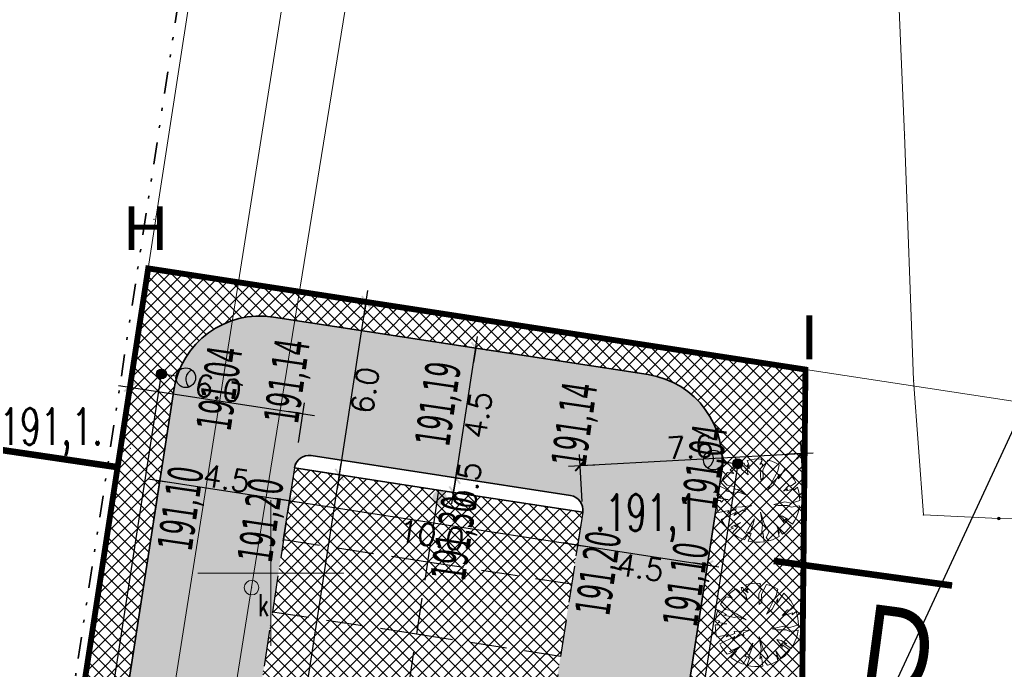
# Model space of a CAD drawing. Header units: metres. Extents: x 5509548 to 5517943, y 5680530 to 5684871.
# Tile 73 of 256: x 5516041 to 5516075, y 5683347 to 5683369. Entities that reach past the tile are written whole.
import ezdxf
from ezdxf.enums import TextEntityAlignment as Align
from ezdxf.lldxf.tags import DXFTag

# ---------------------------------------------------------------- set-up
doc = ezdxf.new("R2010")
doc.units = ezdxf.units.M
for name, pattern in [('CENTER', [2, 1.25, -0.25, 0.25, -0.25]), ('DASHED2', [0.375, 0.25, -0.125]), ('L_0_02', [0]), ('L_0_07', [2.25, 0.75, -0.5, 0, -0.5, 0, -0.5])]:
    doc.linetypes.add(name, pattern=pattern)
doc.layers.get('0').update_dxf_attribs({"linetype": 'CONTINUOUS', "lineweight": 18})
doc.layers.get('Defpoints').update_dxf_attribs({"linetype": 'CONTINUOUS'})
for name, color, linetype, lineweight in [('!D_tyczki2', 164, 'CONTINUOUS', 30), ('A-Drogi', 170, 'CONTINUOUS', 35), ('D-WYMIARY', 7, 'CONTINUOUS', 15), ('EGB_DzialkaEwidencyjna', 7, 'L_0_02', 18), ('GES_Rzedna', 7, 'CONTINUOUS', 18), ('GES_UrzadzeniaSiecKanalizacyjna_P', 7, 'CONTINUOUS', 18), ('siatka', 7, 'CONTINUOUS', 25), ('UTWARDZENIE', 7, 'CONTINUOUS', 15)]:
    doc.layers.add(name, color=color, linetype=linetype, lineweight=lineweight)
for name, color, linetype in [('!rzedne_projektowane_NOWE', 202, 'CONTINUOUS'), ('--EL_LEGENDA', 240, 'CONTINUOUS'), ('A-Bilans', 184, 'CONTINUOUS'), ('A-Granica', 94, 'CENTER'), ('A-Nawierzchnie', 41, 'CONTINUOUS'), ('A-Parkingi', 52, 'CONTINUOUS'), ('A-Zieleń-Wysoka', 60, 'CONTINUOUS'), ('CEG_SEL_atrybut_bloku1', 7, 'CONTINUOUS'), ('CEG_SEL_atrybut_bloku2', 9, 'CONTINUOUS')]:
    doc.layers.add(name, color=color, linetype=linetype)
for name, color, linetype, lineweight, true_color in [('GES_PrzewodKanalizacyjny', 7, 'CONTINUOUS', 18, 0x803300), ('GES_PrzewodTelekomunikacyjny', 7, 'CONTINUOUS', 18, 0xff9100), ('pzp', 7, 'L_0_07', 35, 0xd200d2), ('wysokosci', 7, 'CONTINUOUS', 25, 0x24e924)]:
    doc.layers.add(name, color=color, linetype=linetype, lineweight=lineweight, true_color=true_color)
doc.styles.add('1_100p', font='simplex.shx', dxfattribs={"width": 0.8, "height": 0.5})
doc.styles.add('GEO-INFO', font='arial.ttf')
doc.styles.add('ROMANS', font='simplex.shx', dxfattribs={"width": 0.9, "oblique": 15})
doc.styles.get("Standard").update_dxf_attribs({"font": 'simplex.shx'})
doc.styles.add('verdena2', font='verdana.ttf', dxfattribs={"width": 0.5, "height": 0.75})
tags = doc.linetypes.add('--LINIA_nN', pattern='A,0.5,-0.2,["nN",Standard,S=0.1,R=0,X=-0.1,Y=-0.05],-0.25', length=0.95).pattern_tags.tags
tags[6] = DXFTag(74, 10)
doc.dimstyles.get("Standard").update_dxf_attribs({"dimtxt": 0.18, "dimasz": 0.18, "dimexe": 0.18, "dimexo": 0.0625, "dimgap": 0.09, "dimtad": 0, "dimtih": 1, "dimtoh": 1, "dimdec": 4, "dimzin": 0, "dimdsep": 46, "dimtxsty": 'Standard', "dimcen": 0.09, "dimadec": 0, "dimazin": 0, "dimtfac": 1, "dimtdec": 4, "dimtofl": 0, "dimtmove": 0, "dimatfit": 3, "dimfxl": 1, "dimtolj": 1, "dimtzin": 0, "dimarcsym": 0})

# ---------------------------------------------------------------- blocks, each defined once
blk = doc.blocks.new('L_0_02_2')
at = {"color": 0}
blk.add_point((0, 0), dxfattribs=at)
blk = doc.blocks.new('L_0_02_1')
at = {"color": 0}
blk.add_point((0, 0), dxfattribs=at)
blk = doc.blocks.new('SUPS01_07')
at = {"linetype": 'Continuous', "lineweight": 13}
blk.add_hatch(color=0, dxfattribs=at).paths.add_polyline_path([(0, -0.091, 1), (0, 0.091, 1)])
at = {"color": 0, "linetype": 'Continuous', "lineweight": 13}
blk.add_circle((0, 0), 0.0906, dxfattribs=at)
blk = doc.blocks.new('SUKS')
at = {"linetype": 'Continuous', "lineweight": 18, "true_color": 0xffffff}
blk.add_hatch(color=7, dxfattribs=at).paths.add_polyline_path([(0, -0.5, 1), (0, 0.5, 1)])
at = {"color": 0, "linetype": 'Continuous', "lineweight": 18}
blk.add_circle((0, 0), 0.5, dxfattribs=at)
blk = doc.blocks.new('Drzewo-2')
at = {"layer": 'A-Zieleń-Wysoka', "linetype": 'Continuous', "lineweight": 13}
for p, q in [((-0.394, 1.417, 20.48), (-0.277, 1.443, 20.48)), ((-0.325, 1.243, 20.48), (-0.394, 1.417, 20.48)), ((-0.277, 1.443, 20.48), (-0.158, 1.46, 20.48)), ((-0.158, 1.46, 20.48), (-0.038, 1.467, 20.48)), ((-0.038, 1.467, 20.48), (0.082, 1.463, 20.48)), ((0.114, 1.42, 20.48), (0.036, 1.282, 20.48)), ((0.082, 1.463, 20.48), (0.114, 1.42, 20.48)), ((0.14, 1.098, 20.48), (0.313, 1.428, 20.48)), ((0.313, 1.428, 20.48), (0.448, 1.389, 20.48)), ((0.448, 1.389, 20.48), (0.579, 1.336, 20.48)), ((-0.982, 1.092, 20.48), (-0.863, 1.19, 20.48)), ((-0.857, 0.967, 20.48), (-0.982, 1.092, 20.48)), ((-0.863, 1.19, 20.48), (-0.735, 1.274, 20.48)), ((-0.735, 1.274, 20.48), (-0.634, 1.197, 20.48)), ((-0.634, 1.197, 20.48), (-0.568, 1.098, 20.48)), ((-0.568, 1.098, 20.48), (-0.358, 0.921, 20.48)), ((-0.555, 1.328, 20.48), (-0.496, 1.328, 20.48)), ((-0.535, 1.229, 20.48), (-0.555, 1.328, 20.48)), ((-0.397, 1.079, 20.48), (-0.535, 1.229, 20.48)), ((-0.496, 1.328, 20.48), (-0.47, 1.256, 20.48)), ((-0.47, 1.256, 20.48), (-0.312, 1.138, 20.48)), ((-0.358, 0.921, 20.48), (-0.397, 1.079, 20.48)), ((-0.391, 1.262, 20.48), (-0.325, 1.243, 20.48)), ((-0.312, 1.138, 20.48), (-0.391, 1.262, 20.48)), ((0.036, 1.282, 20.48), (0.088, 1.328, 20.48)), ((0.147, 1.269, 20.48), (0.055, 1.105, 20.48)), ((0.055, 1.105, 20.48), (0.068, 0.744, 20.48)), ((0.088, 1.328, 20.48), (0.147, 1.269, 20.48)), ((0.154, 0.823, 20.48), (0.14, 1.098, 20.48)), ((0.652, 1.052, 20.48), (0.547, 0.849, 20.48)), ((0.579, 1.336, 20.48), (0.703, 1.271, 20.48)), ((0.703, 1.271, 20.48), (0.652, 1.052, 20.48)), ((0.685, 0.79, 20.48), (0.905, 1.128, 20.48)), ((0.905, 1.128, 20.48), (0.993, 1.047, 20.48)), ((0.993, 1.047, 20.48), (1.074, 0.959, 20.48)), ((-1.257, 0.748, 20.48), (-1.2, 0.839, 20.48)), ((-1.086, 0.567, 20.48), (-1.257, 0.748, 20.48)), ((-1.2, 0.839, 20.48), (-1.137, 0.925, 20.48)), ((-1.137, 0.925, 20.48), (-1.067, 1.007, 20.48)), ((-1.067, 1.007, 20.48), (-0.857, 0.967, 20.48)), ((0.068, 0.744, 20.48), (0.154, 0.823, 20.48)), ((0.547, 0.849, 20.48), (0.409, 0.58, 20.48)), ((0.508, 0.58, 20.48), (0.705, 0.941, 20.48)), ((0.705, 0.941, 20.48), (0.685, 0.79, 20.48)), ((1.074, 0.959, 20.48), (1.147, 0.864, 20.48)), ((1.147, 0.864, 20.48), (1.212, 0.764, 20.48)), ((1.212, 0.764, 20.48), (1.268, 0.658, 20.48)), ((-1.414, 0.333, 20.48), (-1.386, 0.444, 20.48)), ((-1.386, 0.444, 20.48), (-1.35, 0.552, 20.48)), ((-1.35, 0.552, 20.48), (-1.06, 0.396, 20.48)), ((-1.06, 0.396, 20.48), (-1.145, 0.37, 20.48)), ((-1.145, 0.37, 20.48), (-0.784, 0.291, 20.48)), ((-0.837, 0.521, 20.48), (-1.086, 0.567, 20.48)), ((-0.811, 0.429, 20.48), (-0.837, 0.521, 20.48)), ((-0.719, 0.423, 20.48), (-0.811, 0.429, 20.48)), ((-0.378, 0.219, 20.48), (-0.719, 0.423, 20.48)), ((0.318, 0.41, 20.48), (0.508, 0.58, 20.48)), ((0.409, 0.58, 20.48), (0.318, 0.41, 20.48)), ((1.033, 0.554, 20.48), (0.849, 0.364, 20.48)), ((0.849, 0.364, 20.48), (0.987, 0.442, 20.48)), ((0.96, 0.377, 20.48), (1.203, 0.449, 20.48)), ((0.987, 0.442, 20.48), (0.96, 0.377, 20.48)), ((1.111, 0.541, 20.48), (1.033, 0.554, 20.48)), ((1.268, 0.658, 20.48), (1.111, 0.541, 20.48)), ((1.19, 0.39, 20.48), (1.335, 0.495, 20.48)), ((1.203, 0.449, 20.48), (1.19, 0.39, 20.48)), ((1.335, 0.495, 20.48), (1.367, 0.384, 20.48)), ((1.367, 0.384, 20.48), (1.39, 0.271, 20.48)), ((-1.444, 0.04, 20.48), (-1.316, 0.042, 20.48)), ((-1.438, -0.097, 20.48), (-1.444, 0.04, 20.48)), ((-1.433, 0.22, 20.48), (-1.414, 0.333, 20.48)), ((-1.283, 0.167, 20.48), (-1.433, 0.22, 20.48)), ((-1.342, 0.121, 20.48), (-1.283, 0.167, 20.48)), ((-1.047, 0.075, 20.48), (-1.342, 0.121, 20.48)), ((-1.316, 0.042, 20.48), (-1.27, -0.01, 20.48)), ((-1.27, -0.01, 20.48), (-1.191, 0.075, 20.48)), ((-1.191, 0.075, 20.48), (-1.047, 0.075, 20.48)), ((-0.784, 0.291, 20.48), (-0.679, 0.331, 20.48)), ((-0.679, 0.331, 20.48), (-0.378, 0.219, 20.48)), ((1.409, 0.04, 20.48), (1.111, -0.05, 20.48)), ((1.39, 0.271, 20.48), (1.404, 0.156, 20.48)), ((1.404, 0.156, 20.48), (1.409, 0.04, 20.48)), ((-1.418, -0.232, 20.48), (-1.438, -0.097, 20.48)), ((-1.386, -0.365, 20.48), (-1.418, -0.232, 20.48)), ((-1.009, -0.303, 20.48), (-1.386, -0.365, 20.48)), ((-0.769, -0.259, 20.48), (-1.065, -0.365, 20.48)), ((-1.065, -0.365, 20.48), (-1.009, -0.303, 20.48)), ((-0.847, -0.471, 20.48), (-0.534, -0.281, 20.48)), ((-0.562, -0.175, 20.48), (-0.797, -0.186, 20.48)), ((-0.797, -0.186, 20.48), (-0.769, -0.259, 20.48)), ((-0.238, -0.13, 20.48), (-0.562, -0.175, 20.48)), ((-0.534, -0.281, 20.48), (-0.467, -0.337, 20.48)), ((-0.473, -0.236, 20.48), (-0.238, -0.13, 20.48)), ((-0.467, -0.337, 20.48), (-0.473, -0.236, 20.48)), ((0.901, -0.004, 20.48), (0.514, -0.089, 20.48)), ((0.514, -0.089, 20.48), (0.672, -0.128, 20.48)), ((0.672, -0.128, 20.48), (0.993, -0.128, 20.48)), ((1.111, -0.05, 20.48), (0.901, -0.004, 20.48)), ((0.993, -0.128, 20.48), (1.118, -0.181, 20.48)), ((1.118, -0.181, 20.48), (1.397, -0.143, 20.48)), ((1.374, -0.275, 20.48), (1.338, -0.404, 20.48)), ((1.397, -0.143, 20.48), (1.374, -0.275, 20.48)), ((-1.29, -0.606, 20.48), (-0.774, -0.354, 20.48)), ((-1.235, -0.703, 20.48), (-1.29, -0.606, 20.48)), ((-0.774, -0.354, 20.48), (-0.847, -0.471, 20.48)), ((-0.148, -0.583, 20.48), (-0.283, -0.79, 20.48)), ((-0.193, -0.773, 20.48), (-0.148, -0.583, 20.48)), ((0.064, -0.359, 20.48), (0.131, -0.784, 20.48)), ((0.204, -0.784, 20.48), (0.064, -0.359, 20.48)), ((0.673, -0.454, 20.48), (0.869, -0.723, 20.48)), ((0.813, -0.499, 20.48), (0.673, -0.454, 20.48)), ((1.008, -0.611, 20.48), (0.813, -0.499, 20.48)), ((0.869, -0.723, 20.48), (0.824, -0.616, 20.48)), ((0.824, -0.616, 20.48), (1.114, -0.829, 20.48)), ((0.913, -0.594, 20.48), (1.008, -0.611, 20.48)), ((1.162, -0.763, 20.48), (0.913, -0.594, 20.48)), ((1.232, -0.649, 20.48), (1.162, -0.763, 20.48)), ((1.291, -0.529, 20.48), (1.232, -0.649, 20.48)), ((1.338, -0.404, 20.48), (1.291, -0.529, 20.48)), ((-1.174, -0.796, 20.48), (-1.235, -0.703, 20.48)), ((-1.105, -0.884, 20.48), (-1.174, -0.796, 20.48)), ((-1.029, -0.966, 20.48), (-1.105, -0.884, 20.48)), ((-0.858, -0.907, 20.48), (-1.029, -0.966, 20.48)), ((-0.618, -0.706, 20.48), (-0.953, -0.868, 20.48)), ((-0.953, -0.868, 20.48), (-0.858, -0.907, 20.48)), ((-0.905, -1.077, 20.48), (-0.719, -0.857, 20.48)), ((-0.814, -0.851, 20.48), (-0.618, -0.706, 20.48)), ((-0.719, -0.857, 20.48), (-0.814, -0.851, 20.48)), ((-0.283, -0.79, 20.48), (-0.428, -1.052, 20.48)), ((-0.311, -1.097, 20.48), (-0.193, -0.773, 20.48)), ((0.131, -0.784, 20.48), (0.092, -1.119, 20.48)), ((0.355, -1.036, 20.48), (0.204, -0.784, 20.48)), ((0.623, -0.84, 20.48), (0.712, -1.075, 20.48)), ((0.822, -1.113, 20.48), (0.623, -0.84, 20.48)), ((0.662, -0.996, 20.48), (0.704, -1.191, 20.48)), ((0.712, -1.075, 20.48), (0.662, -0.996, 20.48)), ((1.026, -0.933, 20.48), (0.928, -1.028, 20.48)), ((1.114, -0.829, 20.48), (1.026, -0.933, 20.48)), ((-0.809, -1.147, 20.48), (-0.905, -1.077, 20.48)), ((-0.707, -1.209, 20.48), (-0.809, -1.147, 20.48)), ((-0.601, -1.262, 20.48), (-0.707, -1.209, 20.48)), ((-0.49, -1.306, 20.48), (-0.601, -1.262, 20.48)), ((-0.339, -1.047, 20.48), (-0.49, -1.306, 20.48)), ((-0.428, -1.052, 20.48), (-0.339, -1.047, 20.48)), ((-0.356, -1.346, 20.48), (-0.26, -1.091, 20.48)), ((-0.222, -1.372, 20.48), (-0.356, -1.346, 20.48)), ((-0.26, -1.091, 20.48), (-0.311, -1.097, 20.48)), ((0.092, -1.119, 20.48), (0.142, -1.041, 20.48)), ((0.142, -1.041, 20.48), (0.186, -1.372, 20.48)), ((0.254, -1.226, 20.48), (0.355, -1.036, 20.48)), ((0.348, -1.339, 20.48), (0.254, -1.226, 20.48)), ((0.471, -1.3, 20.48), (0.348, -1.339, 20.48)), ((0.59, -1.251, 20.48), (0.471, -1.3, 20.48)), ((0.704, -1.191, 20.48), (0.59, -1.251, 20.48)), ((0.928, -1.028, 20.48), (0.822, -1.113, 20.48)), ((-0.086, -1.385, 20.48), (-0.222, -1.372, 20.48)), ((0.05, -1.385, 20.48), (-0.086, -1.385, 20.48)), ((0.186, -1.372, 20.48), (0.05, -1.385, 20.48))]:
    blk.add_line(p, q, dxfattribs=at)
blk = doc.blocks.new('_ARCHTICK')
at = {"color": 0, "linetype": 'ByBlock', "lineweight": -2}
blk.add_line((0, 0), (-1, 0), dxfattribs=at)
blk.add_solid([(0.398, 0.309), (0.309, 0.398), (-0.309, -0.398), (-0.398, -0.309)], dxfattribs=at)
blk = doc.blocks.new('*D22')
at = {"layer": 'D-WYMIARY', "color": 14, "lineweight": -2}
for p, q in [((5516045.017, 5683355.384), (5516045.227, 5683356.748)), ((5516044.774, 5683356.433), (5516051.495, 5683355.399)), ((5516050.948, 5683354.472), (5516051.157, 5683355.835))]:
    blk.add_line(p, q, dxfattribs=at)
at = {"layer": 'Defpoints', "color": 0}
for p in [(5516051.1, 5683355.46), (5516044.962, 5683355.026), (5516050.892, 5683354.113)]:
    blk.add_point(p, dxfattribs=at)
at = {"layer": 'D-WYMIARY', "color": 14, "lineweight": -2, "xscale": 0.5, "yscale": 0.5, "zscale": 0.5}
for p, rotation in [((5516045.169, 5683356.372), 171.2557797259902), ((5516051.1, 5683355.46), 351.2557797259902)]:
    blk.add_blockref('_ARCHTICK', p, dxfattribs=dict(at, rotation=rotation))
at = {"layer": 'D-WYMIARY', "color": 50, "linetype": 'ByBlock', "insert": (5516048.199, 5683356.336), "char_height": 0.75, "attachment_point": 5, "rotation": 351.2558}
blk.add_mtext('\\A1;6.0', dxfattribs=at)
blk = doc.blocks.new('*D23')
at = {"layer": 'D-WYMIARY', "color": 14, "lineweight": -2}
for p, q in [((5516050.837, 5683353.755), (5516050.583, 5683352.104)), ((5516050.246, 5683352.541), (5516060.916, 5683350.9)), ((5516060.639, 5683351.728), (5516060.463, 5683350.585))]:
    blk.add_line(p, q, dxfattribs=at)
at = {"layer": 'Defpoints', "color": 0}
for p in [(5516050.892, 5683354.113), (5516060.694, 5683352.086), (5516060.521, 5683350.96)]:
    blk.add_point(p, dxfattribs=at)
at = {"layer": 'D-WYMIARY', "color": 14, "lineweight": -2, "xscale": 0.5, "yscale": 0.5, "zscale": 0.5}
for p, rotation in [((5516050.641, 5683352.48), 171.2557797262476), ((5516060.521, 5683350.96), 351.2557797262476)]:
    blk.add_blockref('_ARCHTICK', p, dxfattribs=dict(at, rotation=rotation))
at = {"layer": 'D-WYMIARY', "color": 50, "linetype": 'ByBlock', "insert": (5516055.516, 5683351.3), "char_height": 0.75, "attachment_point": 5, "rotation": 351.2558}
blk.add_mtext('\\A1;10.0', dxfattribs=at)
blk = doc.blocks.new('*D24')
at = {"layer": 'D-WYMIARY', "color": 14, "lineweight": -2}
for p, q in [((5516068.267, 5683352.866), (5516068.178, 5683354.48)), ((5516060.207, 5683353.661), (5516068.599, 5683354.123)), ((5516060.674, 5683352.448), (5516060.585, 5683354.063))]:
    blk.add_line(p, q, dxfattribs=at)
at = {"layer": 'Defpoints', "color": 0}
for p in [(5516068.199, 5683354.101), (5516068.287, 5683352.504), (5516060.694, 5683352.086)]:
    blk.add_point(p, dxfattribs=at)
at = {"layer": 'D-WYMIARY', "color": 14, "lineweight": -2, "xscale": 0.5, "yscale": 0.5, "zscale": 0.5}
for p, rotation in [((5516068.199, 5683354.101), 3.145746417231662), ((5516060.606, 5683353.683), 183.1457464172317)]:
    blk.add_blockref('_ARCHTICK', p, dxfattribs=dict(at, rotation=rotation))
at = {"layer": 'D-WYMIARY', "color": 50, "linetype": 'ByBlock', "insert": (5516064.379, 5683354.316), "char_height": 0.75, "attachment_point": 5, "rotation": 3.1457}
blk.add_mtext('\\A1;7.6', dxfattribs=at)
blk = doc.blocks.new('*D25')
at = {"layer": 'D-WYMIARY', "color": 14, "lineweight": -2}
for p, q in [((5516045.98, 5683351.778), (5516046.251, 5683353.54)), ((5516045.798, 5683353.225), (5516051.037, 5683352.419)), ((5516050.428, 5683351.094), (5516050.699, 5683352.855))]:
    blk.add_line(p, q, dxfattribs=at)
at = {"layer": 'Defpoints', "color": 0}
for p in [(5516050.641, 5683352.48), (5516045.925, 5683351.42), (5516050.373, 5683350.736)]:
    blk.add_point(p, dxfattribs=at)
at = {"layer": 'D-WYMIARY', "color": 14, "lineweight": -2, "xscale": 0.5, "yscale": 0.5, "zscale": 0.5}
for p, rotation in [((5516046.194, 5683353.164), 171.2557797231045), ((5516050.641, 5683352.48), 351.2557797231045)]:
    blk.add_blockref('_ARCHTICK', p, dxfattribs=dict(at, rotation=rotation))
at = {"layer": 'D-WYMIARY', "color": 50, "linetype": 'ByBlock', "insert": (5516048.482, 5683353.242), "char_height": 0.75, "attachment_point": 5, "rotation": 351.2558}
blk.add_mtext('\\A1;4.5', dxfattribs=at)
blk = doc.blocks.new('*D26')
at = {"layer": 'D-WYMIARY', "color": 14, "lineweight": -2}
for p, q in [((5516052.296, 5683352.973), (5516053.329, 5683359.688)), ((5516052.084, 5683359.475), (5516053.644, 5683359.235)), ((5516051.173, 5683353.551), (5516052.732, 5683353.311))]:
    blk.add_line(p, q, dxfattribs=at)
at = {"layer": 'Defpoints', "color": 0}
for p in [(5516051.726, 5683359.53), (5516053.268, 5683359.293), (5516050.814, 5683353.606)]:
    blk.add_point(p, dxfattribs=at)
at = {"layer": 'D-WYMIARY', "color": 14, "lineweight": -2, "xscale": 0.5, "yscale": 0.5, "zscale": 0.5}
for p, rotation in [((5516053.268, 5683359.293), 81.25521229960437), ((5516052.357, 5683353.369), 261.2552122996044)]:
    blk.add_blockref('_ARCHTICK', p, dxfattribs=dict(at, rotation=rotation))
at = {"layer": 'D-WYMIARY', "color": 50, "linetype": 'ByBlock', "insert": (5516053.233, 5683356.266), "char_height": 0.75, "attachment_point": 5, "rotation": 81.2552}
blk.add_mtext('\\A1;6.0', dxfattribs=at)
blk = doc.blocks.new('*D27')
at = {"layer": 'D-WYMIARY', "color": 14, "lineweight": -2}
for p, q in [((5516048.495, 5683328.264), (5516052.418, 5683353.764)), ((5516051.173, 5683353.551), (5516052.732, 5683353.311)), ((5516047.372, 5683328.841), (5516048.932, 5683328.602))]:
    blk.add_line(p, q, dxfattribs=at)
at = {"layer": 'Defpoints', "color": 0}
for p in [(5516050.814, 5683353.606), (5516052.357, 5683353.369), (5516047.014, 5683328.897)]:
    blk.add_point(p, dxfattribs=at)
at = {"layer": 'D-WYMIARY', "color": 14, "lineweight": -2, "xscale": 0.5, "yscale": 0.5, "zscale": 0.5}
for p, rotation in [((5516052.357, 5683353.369), 81.25577972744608), ((5516048.556, 5683328.659), 261.2557797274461)]:
    blk.add_blockref('_ARCHTICK', p, dxfattribs=dict(at, rotation=rotation))
at = {"layer": 'D-WYMIARY', "color": 50, "linetype": 'ByBlock', "insert": (5516050.877, 5683340.949), "char_height": 0.75, "attachment_point": 5, "rotation": 81.2558}
blk.add_mtext('\\A1;25.0', dxfattribs=at)
blk = doc.blocks.new('*D28')
at = {"layer": 'D-WYMIARY', "color": 14, "lineweight": -2}
for p, q in [((5516056.209, 5683352.372), (5516056.406, 5683353.656)), ((5516056.188, 5683353.285), (5516056.721, 5683353.203)), ((5516056.112, 5683352.791), (5516056.645, 5683352.709))]:
    blk.add_line(p, q, dxfattribs=at)
at = {"layer": 'Defpoints', "color": 0}
for p in [(5516055.83, 5683353.34), (5516056.345, 5683353.261), (5516055.754, 5683352.846)]:
    blk.add_point(p, dxfattribs=at)
at = {"layer": 'D-WYMIARY', "color": 14, "lineweight": -2, "xscale": 0.5, "yscale": 0.5, "zscale": 0.5}
for p, rotation in [((5516056.269, 5683352.767), 261.2557800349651), ((5516056.345, 5683353.261), 81.25578003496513)]:
    blk.add_blockref('_ARCHTICK', p, dxfattribs=dict(at, rotation=rotation))
at = {"layer": 'D-WYMIARY', "color": 50, "linetype": 'ByBlock', "insert": (5516056.738, 5683353.016), "char_height": 0.75, "attachment_point": 5, "rotation": 81.2558}
blk.add_mtext('\\A1;0.5', dxfattribs=at)
blk = doc.blocks.new('*D29')
at = {"layer": 'D-WYMIARY', "color": 14, "lineweight": -2}
for p, q in [((5516056.285, 5683352.866), (5516057.09, 5683358.104)), ((5516057.382, 5683357.655), (5516057.405, 5683357.651)), ((5516056.188, 5683353.285), (5516056.721, 5683353.203))]:
    blk.add_line(p, q, dxfattribs=at)
at = {"layer": 'Defpoints', "color": 0}
for p in [(5516057.024, 5683357.71), (5516057.029, 5683357.709), (5516055.83, 5683353.34)]:
    blk.add_point(p, dxfattribs=at)
at = {"layer": 'D-WYMIARY', "color": 14, "lineweight": -2, "xscale": 0.5, "yscale": 0.5, "zscale": 0.5}
for p, rotation in [((5516057.029, 5683357.709), 81.25578003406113), ((5516056.345, 5683353.261), 261.2557800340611)]:
    blk.add_blockref('_ARCHTICK', p, dxfattribs=dict(at, rotation=rotation))
at = {"layer": 'D-WYMIARY', "color": 50, "linetype": 'ByBlock', "insert": (5516057.107, 5683355.42), "char_height": 0.75, "attachment_point": 5, "rotation": 81.2558}
blk.add_mtext('\\A1;4.5', dxfattribs=at)
blk = doc.blocks.new('*D37')
at = {"layer": 'D-WYMIARY', "color": 14, "lineweight": -2}
for p, q in [((5516060.639, 5683351.728), (5516060.463, 5683350.585)), ((5516060.125, 5683351.021), (5516065.364, 5683350.215)), ((5516065.006, 5683350.522), (5516064.911, 5683349.901))]:
    blk.add_line(p, q, dxfattribs=at)
at = {"layer": 'Defpoints', "color": 0}
for p in [(5516060.694, 5683352.086), (5516065.061, 5683350.88), (5516064.968, 5683350.276)]:
    blk.add_point(p, dxfattribs=at)
at = {"layer": 'D-WYMIARY', "color": 14, "lineweight": -2, "xscale": 0.5, "yscale": 0.5, "zscale": 0.5}
for p, rotation in [((5516060.521, 5683350.96), 171.2557797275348), ((5516064.968, 5683350.276), 351.2557797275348)]:
    blk.add_blockref('_ARCHTICK', p, dxfattribs=dict(at, rotation=rotation))
at = {"layer": 'D-WYMIARY', "color": 50, "linetype": 'ByBlock', "insert": (5516062.68, 5683350.198), "char_height": 0.75, "attachment_point": 5, "rotation": 351.2558}
blk.add_mtext('\\A1;4.5', dxfattribs=at)
blk = doc.blocks.new('oprawa zewnetrzna stojaca')
for points in [[(0.375, 0, 1), (-0.375, 0, 1)], [(2.625, 0, 0.267949), (2.25, 0.65, 0.57735), (2.25, -0.65, 0.267949)]]:
    blk.add_hatch(color=256).paths.add_polyline_path(points)
blk.add_line((1.125, 0), (0.375, 0))
for centre, radius in [((0, 0), 0.375), ((1.875, 0), 0.75)]:
    blk.add_circle(centre, radius)
blk.add_arc((2.625, 0), 0.75, 120, 240)
at = {"layer": 'CEG_SEL_atrybut_bloku1', "style": 'ROMANS', "width": 0.6, "flags": 8}
blk.add_attdef('TYP', text='', height=1, dxfattribs=at).set_placement((1.873, 0.9), align=Align.CENTER)
at = {"layer": 'CEG_SEL_atrybut_bloku2', "style": 'ROMANS', "width": 0.6, "flags": 8}
for tag, p in [('OPIS1', (1.873, -1.638)), ('OPIS2', (1.873, -2.499))]:
    blk.add_attdef(tag, text='', height=0.75, dxfattribs=at).set_placement(p, align=Align.CENTER)
blk = doc.blocks.new('*D450')
at = {"layer": 'D-WYMIARY', "color": 14, "lineweight": -2}
for p, q in [((5516058.587, 5683318.539), (5516109.046, 5683427.392)), ((5516122.905, 5683420.527), (5516108.533, 5683427.189)), ((5516072.783, 5683312.4), (5516058.41, 5683319.062))]:
    blk.add_line(p, q, dxfattribs=at)
at = {"layer": 'Defpoints', "color": 0}
for p in [(5516108.877, 5683427.03), (5516123.234, 5683420.375), (5516073.112, 5683312.247)]:
    blk.add_point(p, dxfattribs=at)
at = {"layer": 'D-WYMIARY', "color": 14, "lineweight": -2, "xscale": 0.5, "yscale": 0.5, "zscale": 0.5}
for p, rotation in [((5516108.877, 5683427.03), 65.12995453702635), ((5516058.755, 5683318.902), 245.1299545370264)]:
    blk.add_blockref('_ARCHTICK', p, dxfattribs=dict(at, rotation=rotation))
at = {"layer": 'D-WYMIARY', "color": 50, "linetype": 'ByBlock', "insert": (5516083.431, 5683373.145), "char_height": 0.75, "attachment_point": 5, "rotation": 65.13}
blk.add_mtext('\\A1;119.2', dxfattribs=at)

msp = doc.modelspace()

# ---------------------------------------------------------------- hatches: boundary and pattern name
at = {"layer": '!rzedne_projektowane_NOWE'}
for points in [[(5516051.467, 5683358.271, 1), (5516050.976, 5683358.267, 1)], [(5516048.238, 5683358.023, 1), (5516047.747, 5683358.019, 1)], [(5516056.651, 5683357.495, 1), (5516056.159, 5683357.49, 1)], [(5516061.324, 5683356.792, 1), (5516060.833, 5683356.788, 1)], [(5516064.868, 5683355.335, 1), (5516064.377, 5683355.331, 1)], [(5516046.906, 5683353.911, 1), (5516046.415, 5683353.907, 1)], [(5516050.566, 5683353.508, 1), (5516050.075, 5683353.504, 1)], [(5516056.033, 5683352.58, 1), (5516055.542, 5683352.576, 1)], [(5516061.152, 5683351.842, 1), (5516060.661, 5683351.838, 1)], [(5516065.146, 5683351.305, 1), (5516064.655, 5683351.301, 1)]]:
    msp.add_hatch(color=256, dxfattribs=at).paths.add_polyline_path(points)
at = {"layer": 'A-Nawierzchnie', "linetype": 'ByBlock', "true_color": 0xb7e0ab, "transparency": 33554687}
h = msp.add_hatch(dxfattribs=at)
h.set_pattern_fill('ANSI37', color=9, scale=0.1, style=0)
h.set_pattern_definition([(45, (615.27432, 129.31925), (-0.224506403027, 0.224506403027), []), (135, (615.27432, 129.31925), (-0.224506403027, -0.224506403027), [])])
h.paths.add_polyline_path([(5516099.664, 5683319.51), (5516093.181, 5683320.492, 0.024008), (5516090.889, 5683320.728), (5516071.667, 5683321.776, -0.024847), (5516069.296, 5683322.023), (5516062.303, 5683323.109, -0.363827), (5516061.033, 5683324.559), (5516063.231, 5683324.231), (5516064.491, 5683332.647), (5516062.295, 5683332.975), (5516065.443, 5683353.379, 0.414214), (5516062.934, 5683356.801), (5516050.09, 5683358.776, 0.414195), (5516046.669, 5683356.267), (5516042.257, 5683327.599, 0.414232), (5516044.766, 5683324.178), (5516053.344, 5683322.858, -0.020079), (5516053.58, 5683322.812), (5516052.669, 5683316.936), (5516054.151, 5683316.706), (5516053.921, 5683315.224), (5516046.954, 5683316.304), (5516046.534, 5683313.591), (5516044.962, 5683313.835), (5516043.962, 5683307.382), (5516045.533, 5683307.139), (5516044.093, 5683297.855), (5516044.241, 5683297.832), (5516044.011, 5683296.349), (5516069.872, 5683292.338), (5516070.102, 5683293.821), (5516070.25, 5683293.798), (5516071.69, 5683303.082), (5516073.261, 5683302.838), (5516074.262, 5683309.291), (5516072.691, 5683309.535), (5516073.112, 5683312.247), (5516066.145, 5683313.328), (5516066.375, 5683314.81), (5516068.141, 5683314.536), (5516068.713, 5683314.453), (5516069.444, 5683314.362), (5516070.422, 5683314.267), (5516071.256, 5683314.211), (5516075.586, 5683313.975), (5516074.85, 5683300.465), (5516082.257, 5683299.38), (5516080.797, 5683289.416), (5516090.875, 5683287.94), (5516092.61, 5683299.784), (5516076.426, 5683302.154), (5516076.853, 5683309.98), (5516087.949, 5683309.371), (5516088.305, 5683315.861), (5516090.617, 5683315.735, -0.024008), (5516092.431, 5683315.549), (5516098.599, 5683314.614), (5516098.319, 5683313.307), (5516091.994, 5683314.283), (5516090.391, 5683303.903), (5516099.094, 5683302.561), (5516096.497, 5683285.747), (5516069.795, 5683289.868), (5516048.343, 5683290.099), (5516034.966, 5683291.964), (5516037.043, 5683305.716), (5516039.999, 5683324.309), (5516043.122, 5683343.076), (5516045.797, 5683360.442), (5516068.333, 5683356.976), (5516067.98, 5683322.477), (5516099.93, 5683320.736)])
at = {"layer": 'A-Nawierzchnie', "linetype": 'ByBlock', "true_color": 0xcbd1d0, "transparency": 33554687}
h = msp.add_hatch(color=254, dxfattribs=at)
h.paths.add_polyline_path([(5516068.531, 5683317.082), (5516059.777, 5683318.441, -0.227866), (5516055.493, 5683321.385, 0.228224), (5516053.346, 5683322.858), (5516044.769, 5683324.177, -0.414232), (5516042.26, 5683327.599), (5516046.671, 5683356.267, -0.414195), (5516050.092, 5683358.776), (5516062.936, 5683356.8, -0.414214), (5516065.446, 5683353.379), (5516061.053, 5683324.819, 0.413846), (5516062.305, 5683323.108), (5516069.298, 5683322.023, 0.024847), (5516071.669, 5683321.775), (5516090.892, 5683320.728, -0.024008), (5516093.183, 5683320.492), (5516099.664, 5683319.51), (5516098.602, 5683314.613), (5516092.434, 5683315.549, 0.024008), (5516090.62, 5683315.735), (5516071.397, 5683316.783, -0.024819), (5516068.535, 5683317.082)])
h.paths.add_polyline_path([(5516047.432, 5683328.326), (5516056.323, 5683326.959, 0.414214), (5516056.893, 5683327.377), (5516060.694, 5683352.086, 0.414214), (5516060.276, 5683352.657), (5516051.385, 5683354.024, 0.414214), (5516050.814, 5683353.606), (5516047.014, 5683328.897, 0.414214)], flags=16)
at = {"layer": 'A-Nawierzchnie', "linetype": 'ByBlock', "true_color": 0xa3b8c7, "transparency": 33554687}
h = msp.add_hatch(dxfattribs=at)
h.set_pattern_fill('ANSI37', color=253, scale=0.1, style=0)
h.set_pattern_definition([(45, (0, 0), (-0.224506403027, 0.224506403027), []), (135, (0, 0), (-0.224506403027, -0.224506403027), [])])
h.paths.add_polyline_path([(5516047.014, 5683328.897), (5516050.814, 5683353.606), (5516060.694, 5683352.086), (5516056.893, 5683327.377)])
at = {"layer": 'UTWARDZENIE', "ltscale": 5}
for points in [[(5516047.925, 5683357.313), (5516047.591, 5683357.805), (5516048.406, 5683358.357), (5516048.739, 5683357.866)], [(5516065.086, 5683354.939), (5516064.59, 5683354.612), (5516064.048, 5683355.434), (5516064.544, 5683355.761)], [(5516045.778, 5683345.888), (5516045.191, 5683345.978), (5516045.341, 5683346.951), (5516045.928, 5683346.861)]]:
    msp.add_hatch(color=1, dxfattribs=at).paths.add_polyline_path(points)

# ---------------------------------------------------------------- linework, layer by layer
at = {"layer": '!D_tyczki2', "const_width": 0.225}
for points in [[(5516042.065, 5683354.026), (5516044.791, 5683353.623), (5516038.686, 5683354.524)], [(5516069.978, 5683350.039), (5516067.248, 5683350.416), (5516073.36, 5683349.572)]]:
    msp.add_lwpolyline(points, dxfattribs=at)
at = {"layer": '--EL_LEGENDA', "linetype": '--LINIA_nN', "ltscale": 5, "elevation": 10.3}
for points in [[(5516041.729, 5683327.421), (5516046.254, 5683356.833)], [(5516066.009, 5683353.745), (5516062.877, 5683333.381), (5516065.058, 5683333.055), (5516063.613, 5683323.398)]]:
    msp.add_lwpolyline(points, dxfattribs=at)
for p in [(5516071.73, 5683365.02), (5516045.99, 5683362.12), (5516072.04, 5683356.61), (5516045.185, 5683354.275), (5516060.694, 5683353.782), (5516072.38, 5683351.99), (5516074.96, 5683351.87), (5516049.34, 5683349.5)]:
    msp.add_point(p)
at = {"layer": 'A-Drogi', "linetype": 'ByBlock'}
for p, q in [((5516062.936, 5683356.8), (5516050.092, 5683358.776)), ((5516046.671, 5683356.267), (5516042.26, 5683327.599)), ((5516055.83, 5683353.34), (5516051.385, 5683354.024)), ((5516055.754, 5683352.846), (5516050.814, 5683353.606)), ((5516065.522, 5683353.873), (5516061.053, 5683324.819)), ((5516060.276, 5683352.657), (5516055.83, 5683353.34)), ((5516060.694, 5683352.086), (5516055.754, 5683352.846))]:
    msp.add_line(p, q, dxfattribs=at)
for centre, radius, start, end in [((5516049.636, 5683355.811), 3, 81.2558, 171.2521), ((5516062.48, 5683353.835), 3, 351.2558, 81.2558), ((5516051.309, 5683353.53), 0.5, 81.2558, 171.2558), ((5516060.2, 5683352.162), 0.5, 351.2558, 81.2558)]:
    msp.add_arc(centre, radius, start, end, dxfattribs=at)
at = {"layer": 'A-Granica', "lineweight": 13, "ltscale": 2}
msp.add_lwpolyline([(5516043.122, 5683343.076, 0.2, 0.2, 0), (5516045.797, 5683360.442, 0.2, 0.2, 0), (5516068.333, 5683356.976, 0.2, 0.2, 0), (5516067.98, 5683322.477, 0.2, 0.2, 0), (5516099.93, 5683320.736, 0.2, 0.2, 0), (5516098.319, 5683313.307, 0.2, 0.2, 0), (5516091.994, 5683314.283, 0.2, 0.2, 0), (5516090.391, 5683303.903, 0.2, 0.2, 0), (5516099.094, 5683302.561, 0.2, 0.2, 0), (5516096.497, 5683285.747, 0.2, 0.2, 0), (5516069.795, 5683289.868, 0.2, 0.2, 0), (5516048.343, 5683290.099, 0.2, 0.2, 0), (5516034.966, 5683291.964, 0.2, 0.2, 0), (5516037.043, 5683305.716, 0.2, 0.2, 0), (5516039.999, 5683324.309, 0.2, 0.2, 0)], format="xyseb", close=True, dxfattribs=at)
at = {"layer": 'A-Parkingi', "linetype": 'DASHED2', "ltscale": 5}
for p, q in [((5516050.814, 5683353.606), (5516047.014, 5683328.897)), ((5516055.754, 5683352.846), (5516051.954, 5683328.137)), ((5516060.694, 5683352.086), (5516056.893, 5683327.377)), ((5516055.374, 5683350.375), (5516050.434, 5683351.135)), ((5516060.314, 5683349.615), (5516055.374, 5683350.375)), ((5516054.994, 5683347.904), (5516050.054, 5683348.664)), ((5516059.934, 5683347.145), (5516054.994, 5683347.904))]:
    msp.add_line(p, q, dxfattribs=at)
at = {"layer": 'EGB_DzialkaEwidencyjna', "linetype": 'CONTINUOUS', "lineweight": 18}
for p, q in [((5516046.066, 5683362.219), (5516048.933, 5683380.78)), ((5516045.797, 5683360.442), (5516046.066, 5683362.219)), ((5516043.122, 5683343.076), (5516045.797, 5683360.442)), ((5516068.333, 5683356.976), (5516045.797, 5683360.442)), ((5516045.797, 5683360.442), (5516068.333, 5683356.976)), ((5516067.98, 5683322.477), (5516068.333, 5683356.976)), ((5516068.333, 5683356.976), (5516067.98, 5683322.477)), ((5516082.798, 5683354.765), (5516068.333, 5683356.976)), ((5516068.333, 5683356.976), (5516082.798, 5683354.765))]:
    msp.add_line(p, q, dxfattribs=at)
at = {"layer": 'GES_PrzewodKanalizacyjny', "color": 36, "linetype": 'Continuous', "lineweight": 18, "true_color": 0x803300, "flags": 128}
for points in [[(5516033.952, 5683259.599), (5516037.976, 5683287.795), (5516042.223, 5683317.771), (5516052.554, 5683383.113), (5516056.545, 5683408.655)], [(5516057.73, 5683408.467), (5516056.79, 5683395.808), (5516054.409, 5683380.825), (5516049.34, 5683349.5), (5516043.845, 5683314.963), (5516039.885, 5683280.729), (5516036.966, 5683259.341)]]:
    msp.add_lwpolyline(points, dxfattribs=at)
at = {"layer": 'GES_PrzewodTelekomunikacyjny', "color": 30, "linetype": 'Continuous', "lineweight": 18, "true_color": 0xff9100, "flags": 128}
for points in [[(5516059.82, 5683386.24), (5516059.57, 5683378.86), (5516059.8, 5683375.6), (5516065.44, 5683373.92), (5516067.99, 5683373.58), (5516071.37, 5683372.66), (5516071.48, 5683370.94), (5516071.73, 5683365.02)], [(5516071.73, 5683365.02), (5516072.04, 5683356.61), (5516072.38, 5683351.99), (5516074.96, 5683351.87), (5516081.36, 5683351.74), (5516088.34, 5683351.48), (5516095.42, 5683351.7), (5516099.79, 5683351.96)]]:
    msp.add_lwpolyline(points, dxfattribs=at)
at = {"layer": 'GES_Rzedna', "color": 30, "true_color": 0xff9100}
msp.add_point((5516074.96, 5683351.87), dxfattribs=at)
at = {"layer": 'GES_UrzadzeniaSiecKanalizacyjna_P', "color": 36, "true_color": 0x803300}
msp.add_point((5516049.34, 5683349.5), dxfattribs=at)
at = {"layer": 'pzp', "lineweight": 35, "flags": 128}
msp.add_lwpolyline([(5516047.95, 5683376.87), (5516043.31, 5683346.51), (5516039.2, 5683321.5), (5516032.3, 5683277.9)], dxfattribs=at)
at = {"layer": 'siatka', "color": 18, "linetype": 'Continuous', "lineweight": 13, "true_color": 0x000000, "flags": 128}
for points in [[(5516050, 5683347.5), (5516050, 5683352.5)], [(5516047.5, 5683350), (5516052.5, 5683350)]]:
    msp.add_lwpolyline(points, dxfattribs=at)

# ---------------------------------------------------------------- block references
at = {"layer": '--EL_LEGENDA'}
for p, xscale, yscale, zscale, rotation in [((5516046.252, 5683356.824, 10.3), 0.4500000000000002, 0.4500000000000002, 0.4500000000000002, 351.2522201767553), ((5516066.009, 5683353.745, 10.3), 0.4500000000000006, 0.4500000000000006, 0.4500000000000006, 171.2557797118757)]:
    msp.add_blockref('oprawa zewnetrzna stojaca', p, dxfattribs=dict(at, xscale=xscale, yscale=yscale, zscale=zscale, rotation=rotation))
at = {"layer": 'A-Zieleń-Wysoka', "linetype": 'ByBlock'}
for p in [(5516066.729, 5683352.443, -20.48), (5516066.682, 5683348.182, -20.48)]:
    msp.add_blockref('Drzewo-2', p, dxfattribs=at)
at = {"layer": 'EGB_DzialkaEwidencyjna', "color": 18, "linetype": 'Continuous', "true_color": 0x000000, "xscale": 0.5, "yscale": 0.5, "zscale": 0.5}
for name, p, rotation in [('L_0_02_2', (5516046.066, 5683362.219), 261.3699999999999), ('L_0_02_1', (5516046.066, 5683362.219), 81.22), ('L_0_02_2', (5516045.797, 5683360.442), 351.26), ('L_0_02_1', (5516045.797, 5683360.442), 81.37), ('L_0_02_2', (5516045.797, 5683360.442), 261.24), ('L_0_02_1', (5516045.797, 5683360.442), 351.26), ('L_0_02_2', (5516068.333, 5683356.976), 351.3099999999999), ('L_0_02_1', (5516068.333, 5683356.976), 171.26), ('L_0_02_2', (5516068.333, 5683356.976), 269.41), ('L_0_02_1', (5516068.333, 5683356.976), 351.3099999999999), ('L_0_02_2', (5516068.333, 5683356.976), 171.26), ('L_0_02_1', (5516068.333, 5683356.976), 269.41)]:
    msp.add_blockref(name, p, dxfattribs=dict(at, rotation=rotation))
at = {"layer": 'GES_Rzedna', "color": 30, "linetype": 'Continuous', "true_color": 0xff9100, "xscale": 0.5, "yscale": 0.5, "zscale": 0.5}
msp.add_blockref('SUPS01_07', (5516074.96, 5683351.87), dxfattribs=at)
at = {"layer": 'GES_UrzadzeniaSiecKanalizacyjna_P', "color": 36, "linetype": 'Continuous', "true_color": 0x803300, "xscale": 0.5, "yscale": 0.5, "zscale": 0.5}
msp.add_blockref('SUKS', (5516049.34, 5683349.5), dxfattribs=at)

# ---------------------------------------------------------------- texts
at = {"layer": '!D_tyczki2', "insert": (5516070.498, 5683348.961), "char_height": 3, "width": 3.96816, "attachment_point": 1, "rotation": 352.3993, "style": '1_100p'}
msp.add_mtext('\\pxt0,1;{\\fArial|b0|i0|c238|p34;D}', dxfattribs=at)
at = {"layer": '!rzedne_projektowane_NOWE', "char_height": 1.2, "width": 25.41749, "attachment_point": 1, "style": 'verdena2'}
for s, insert, rotation in [('{\\fVerdana|b0|i0|c0|p34;191,14}', (5516049.74, 5683355.238, -10.3), 81.7249), ('191,04', (5516047.427, 5683354.99), 81.7249), ('{\\fVerdana|b0|i0|c0|p34;191,19}', (5516054.923, 5683354.462), 81.7249), ('{\\fVerdana|b0|i0|c0|p34;191,14}', (5516059.596, 5683353.759), 81.7249), ('191,04', (5516064.056, 5683352.302), 81.7249), ('191,10', (5516046.094, 5683350.878, -10.3), 81.7249), ('{\\fVerdana|b0|i0|c0|p34;191,20}', (5516048.839, 5683350.476, -10.3), 81.7249), ('191,30', (5516055.464, 5683349.858, -10.3), 81.7227), ('191,20', (5516060.413, 5683348.658, -10.3), 81.7249), ('191,10', (5516063.418, 5683348.272, -10.3), 81.7249), ('191,15', (5516044.08, 5683343.328), 81.7249)]:
    msp.add_mtext(s, dxfattribs=dict(at, insert=insert, rotation=rotation))
at = {"layer": 'A-Bilans', "linetype": 'ByBlock', "char_height": 1.5, "width": 2.44542, "attachment_point": 1, "style": 'GEO-INFO'}
for s, insert in [('H', (5516044.951, 5683362.575, -10.3)), ('I', (5516068.175, 5683358.829, -10.3))]:
    msp.add_mtext(s, dxfattribs=dict(at, insert=insert))
at = {"layer": 'GES_UrzadzeniaSiecKanalizacyjna_P', "color": 36, "lineweight": 15, "true_color": 0x803300, "width": 0.66}
msp.add_text('k', height=0.75, dxfattribs=at).set_placement((5516049.565, 5683349.275), align=Align.TOP_LEFT)
at = {"layer": 'wysokosci', "lineweight": 25, "width": 0.66}
for s, p in [('191,1.', (5516040.7, 5683355.65)), ('.191,1', (5516061.12, 5683352.7))]:
    msp.add_text(s, height=1.25, dxfattribs=at).set_placement(p, align=Align.TOP_LEFT)

# ---------------------------------------------------------------- dimensions: what is measured, and where the dimension line sits
at = {"layer": 'D-WYMIARY'}
for p1, p2, distance, picture, middle in [((5516073.112, 5683312.247), (5516123.234, 5683420.375), 15.824, '*D450', (5516083.431, 5683373.145)), ((5516050.814, 5683353.606), (5516051.726, 5683359.53), -1.561, '*D26', (5516053.233, 5683356.266)), ((5516044.962, 5683355.026), (5516050.892, 5683354.113), 1.362, '*D22', (5516048.199, 5683356.336)), ((5516060.694, 5683352.086), (5516068.287, 5683352.504), 1.599, '*D24', (5516064.379, 5683354.316)), ((5516045.925, 5683351.42), (5516050.373, 5683350.736), 1.765, '*D25', (5516048.482, 5683353.242)), ((5516047.014, 5683328.897), (5516050.814, 5683353.606), -1.561, '*D27', (5516050.877, 5683340.949))]:
    dim = msp.add_aligned_dim(p1=p1, p2=p2, distance=distance, dimstyle='Standard', override={"dimtxt": 0.75, "dimasz": 0.5, "dimexe": 0.38, "dimexo": 0.3625, "dimgap": 0.05, "dimtad": 2, "dimtih": 0, "dimdec": 1, "dimblk": 'ARCHTICK', "dimblk1": 'ARCHTICK', "dimblk2": 'ARCHTICK', "dimdle": 0.4, "dimclrd": 14, "dimclre": 14, "dimclrt": 50, "dimtvp": 0.3}, dxfattribs=at)
    dim.commit()
    dim.dimension.update_dxf_attribs({"geometry": picture, "text_midpoint": middle})
for base, p1, p2, angle, picture, middle in [((5516057.029, 5683357.709), (5516055.83, 5683353.34), (5516057.024, 5683357.71), 81.2558, '*D29', (5516057.107, 5683355.42)), ((5516060.521, 5683350.96), (5516050.892, 5683354.113), (5516060.694, 5683352.086), 351.2558, '*D23', (5516055.516, 5683351.3)), ((5516064.968, 5683350.276), (5516060.694, 5683352.086), (5516065.061, 5683350.88), 351.2558, '*D37', (5516062.68, 5683350.198))]:
    dim = msp.add_linear_dim(base=base, p1=p1, p2=p2, angle=angle, dimstyle='Standard', override={"dimtxt": 0.75, "dimasz": 0.5, "dimexe": 0.38, "dimexo": 0.3625, "dimgap": 0.05, "dimtad": 2, "dimtih": 0, "dimdec": 1, "dimblk": 'ARCHTICK', "dimblk1": 'ARCHTICK', "dimblk2": 'ARCHTICK', "dimdle": 0.4, "dimclrd": 14, "dimclre": 14, "dimclrt": 50, "dimtvp": 0.3}, dxfattribs=at)
    dim.commit()
    dim.dimension.update_dxf_attribs({"geometry": picture, "text_midpoint": middle})
dim = msp.add_linear_dim(base=(5516056.345, 5683353.261), p1=(5516055.754, 5683352.846), p2=(5516055.83, 5683353.34), angle=81.2558, dimstyle='Standard', override={"dimtxt": 0.75, "dimasz": 0.5, "dimexe": 0.38, "dimexo": 0.3625, "dimgap": 0.05, "dimtad": 2, "dimtih": 0, "dimdec": 1, "dimblk": 'ARCHTICK', "dimblk1": 'ARCHTICK', "dimblk2": 'ARCHTICK', "dimdle": 0.4, "dimclrd": 14, "dimclre": 14, "dimclrt": 50, "dimtvp": 0.3}, dxfattribs=at)
dim.commit()
dim.dimension.update_dxf_attribs({"geometry": '*D28', "text_midpoint": (5516056.318, 5683353.081), "dimtype": 161})

doc.saveas('drawing.dxf')
